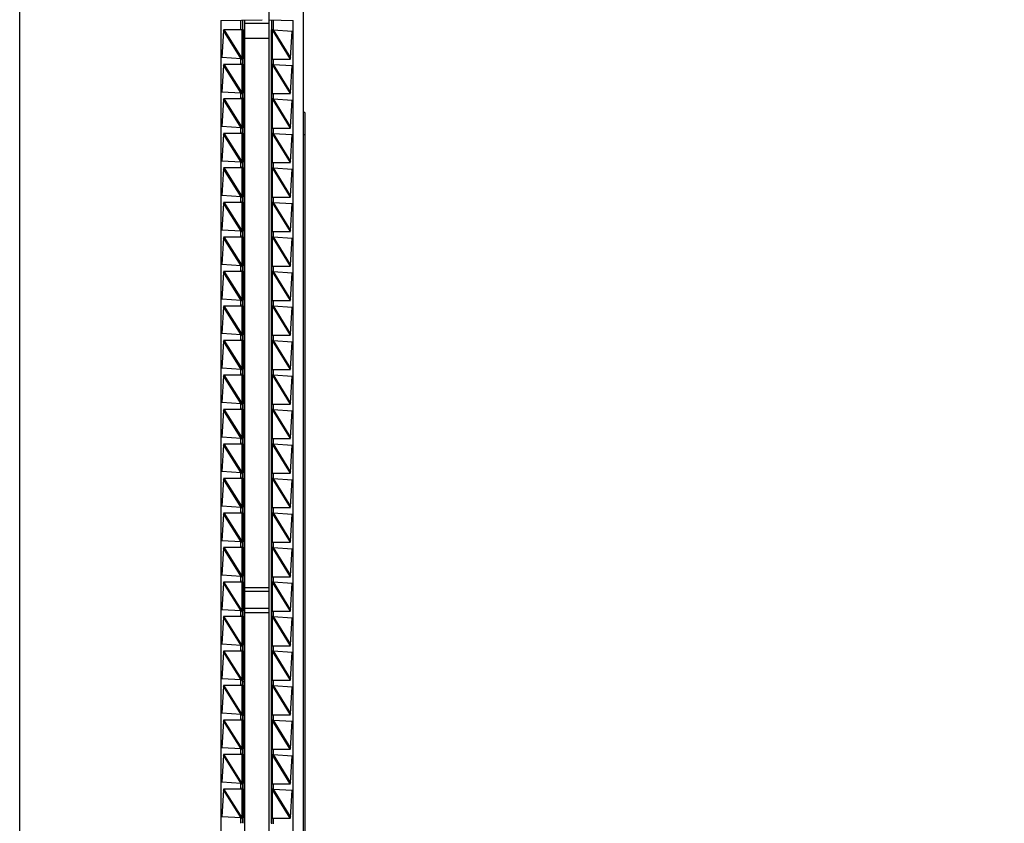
# Model space of a CAD drawing. Header units: inches. Extents: x 0 to 22, y 0 to 17.
# Tile 32 of 35: x 17.3 to 20, y 8 to 10.3. Entities that reach past the tile are written whole.
import ezdxf

# ---------------------------------------------------------------- set-up
doc = ezdxf.new("R2010")
doc.units = ezdxf.units.IN
doc.header["$LTSCALE"] = 1.21
doc.header["$MEASUREMENT"] = 0
doc.layers.get('0').update_dxf_attribs({"linetype": 'CONTINUOUS'})
doc.layers.add('DIMENSIONS', color=7, linetype='CONTINUOUS')
doc.styles.get("Standard").update_dxf_attribs({"font": 'txt', "width": 0.8})
doc.dimstyles.new('DIMSTYLE_2', dxfattribs={"dimtxt": 0.125, "dimasz": 0.18, "dimexe": 0.18, "dimexo": 0.0625, "dimgap": 0.09, "dimtad": 0, "dimtih": 1, "dimtoh": 1, "dimdec": 3, "dimzin": 4, "dimdsep": 46, "dimtxsty": 'STANDARD', "dimblk": '_FILLED', "dimblk1": '_FILLED', "dimblk2": '_FILLED', "dimcen": 0.09, "dimadec": 0, "dimazin": 0, "dimtp": 0.01, "dimtm": 0.01, "dimtfac": 1, "dimtdec": 3, "dimtofl": 0, "dimtmove": 0, "dimatfit": 3, "dimldrblk": '_FILLED', "dimfxl": 1, "dimtolj": 1, "dimtzin": 4, "dimarcsym": 0})

# ---------------------------------------------------------------- blocks, each defined once
blk = doc.blocks.new('*D20')
at = {"layer": 'DIMENSIONS', "color": 2, "linetype": 'CONTINUOUS'}
blk.add_line((17.623, 10.9335), (18.5229, 10.9335), dxfattribs=at)
at = {"layer": 'DIMENSIONS', "color": 2, "linetype": 'CONTINUOUS', "insert": (18.5854, 10.996), "char_height": 0.125, "width": 1.425, "attachment_point": 1, "line_spacing_factor": 0.9}
blk.add_mtext('4.822{\\Ftxt.shx;\\W1.000000;\\H0.125000; }[122.48]', dxfattribs=at)
blk = doc.blocks.new('_FILLED')
at = {"color": 0, "linetype": 'BYBLOCK'}
blk.add_solid([(0, 0), (-1, 0.174), (-1, -0.174)], dxfattribs=at)
blk = doc.blocks.new('*D22')
at = {"layer": 'DIMENSIONS', "color": 2, "linetype": 'CONTINUOUS'}
blk.add_line((17.4354, 11.1211), (17.4354, 11.493), dxfattribs=at)
at = {"layer": 'DIMENSIONS', "color": 2, "linetype": 'CONTINUOUS', "insert": (17.3729, 11.5555), "char_height": 0.125, "width": 1.225, "attachment_point": 1, "rotation": 90, "line_spacing_factor": 0.9}
blk.add_mtext('.502{\\Ftxt.shx;\\W1.000000;\\H0.125000; }[12.75]', dxfattribs=at)

msp = doc.modelspace()

# ---------------------------------------------------------------- linework, layer by layer
at = {"color": 7, "linetype": 'CONTINUOUS'}
for p, q in [((17.3004, 6.1168), (17.3004, 10.9283)), ((18.0804, 10.9283), (18.0804, 6.1168)), ((17.9874, 6.743), (17.9874, 10.302)), ((17.8544, 10.2509), (17.9674, 10.2528)), ((17.8544, 10.2509), (17.8544, 6.7942)), ((17.9134, 10.2519), (17.9134, 10.2255)), ((17.9204, 6.793), (17.9204, 10.252)), ((17.9874, 10.252), (18.0534, 10.2509)), ((17.9944, 10.2255), (17.9944, 10.2519)), ((18.0534, 6.7942), (18.0534, 10.2509)), ((17.8616, 10.2227), (17.8571, 10.1486)), ((17.8614, 10.2255), (17.9153, 10.2255)), ((17.8618, 10.2236), (17.8616, 10.2227)), ((17.8616, 10.2232), (17.8616, 10.2227)), ((17.8623, 10.2255), (17.8618, 10.2236)), ((17.916, 10.2255), (17.916, 10.1455)), ((17.9874, 10.242), (17.9204, 10.242)), ((17.9924, 10.2255), (17.9944, 10.2255)), ((17.9924, 10.2246), (17.9924, 10.1305)), ((17.9959, 10.2245), (17.9924, 10.2245)), ((17.9954, 10.2245), (17.9968, 10.2248)), ((17.9976, 10.2249), (18.0505, 10.2214)), ((18.0456, 10.1468), (18.0505, 10.2214)), ((17.916, 10.2165), (17.9204, 10.2165)), ((17.916, 10.1665), (17.9204, 10.1665)), ((17.91, 10.1452), (17.8571, 10.1486)), ((17.9122, 10.1455), (17.9107, 10.1453)), ((17.9117, 10.1455), (17.9153, 10.1455)), ((17.9134, 10.1446), (17.9134, 10.1315)), ((17.9134, 10.1418), (17.9134, 10.1446)), ((17.9154, 10.1418), (17.9153, 10.1455)), ((17.9924, 10.1445), (18.0458, 10.1445)), ((17.9944, 10.1295), (17.9944, 10.1445)), ((18.0449, 10.1445), (18.0454, 10.1465)), ((18.0454, 10.1465), (18.0456, 10.1474)), ((17.8616, 10.1277), (17.8571, 10.0536)), ((17.8614, 10.1305), (17.9153, 10.1305)), ((17.8618, 10.1286), (17.8616, 10.1277)), ((17.8616, 10.1282), (17.8616, 10.1277)), ((17.8623, 10.1305), (17.8618, 10.1286)), ((17.9134, 10.1315), (17.9134, 10.1343)), ((17.9153, 10.1305), (17.9154, 10.1343)), ((17.916, 10.1305), (17.916, 10.0505)), ((17.9204, 10.129), (17.916, 10.129)), ((17.9924, 10.1299), (17.9924, 10.0355)), ((17.9959, 10.1295), (17.9924, 10.1295)), ((17.9954, 10.1295), (17.9968, 10.1298)), ((17.9976, 10.1299), (18.0505, 10.1264)), ((18.0456, 10.0518), (18.0505, 10.1264)), ((17.91, 10.0502), (17.8571, 10.0536)), ((17.8616, 10.0327), (17.8571, 9.9586)), ((17.8614, 10.0355), (17.9153, 10.0355)), ((17.8618, 10.0336), (17.8616, 10.0327)), ((17.8616, 10.0332), (17.8616, 10.0327)), ((17.8623, 10.0355), (17.8618, 10.0336)), ((17.9122, 10.0505), (17.9107, 10.0503)), ((17.9117, 10.0505), (17.9153, 10.0505)), ((17.9134, 10.0496), (17.9134, 10.0365)), ((17.9134, 10.0468), (17.9134, 10.0496)), ((17.9134, 10.0365), (17.9134, 10.0393)), ((17.9154, 10.0468), (17.9153, 10.0505)), ((17.9153, 10.0355), (17.9154, 10.0393)), ((17.916, 10.0355), (17.916, 9.9555)), ((17.9204, 10.0355), (17.916, 10.0355)), ((17.9924, 10.0495), (18.0458, 10.0495)), ((17.9924, 10.0349), (17.9924, 9.9405)), ((17.9959, 10.0345), (17.9924, 10.0345)), ((17.9944, 10.0345), (17.9944, 10.0495)), ((17.9954, 10.0345), (17.9968, 10.0348)), ((17.9976, 10.0349), (18.0505, 10.0314)), ((18.0449, 10.0495), (18.0454, 10.0515)), ((18.0454, 10.0515), (18.0456, 10.0524)), ((18.0456, 9.9568), (18.0505, 10.0314)), ((18.0854, 9.9975), (18.0804, 9.9975)), ((18.0854, 9.9975), (18.0854, 7.0475)), ((17.91, 9.9552), (17.8571, 9.9586)), ((17.9122, 9.9555), (17.9107, 9.9553)), ((17.9117, 9.9555), (17.9153, 9.9555)), ((17.9134, 9.9546), (17.9134, 9.9415)), ((17.9134, 9.9518), (17.9134, 9.9546)), ((17.9154, 9.9518), (17.9153, 9.9555)), ((17.9924, 9.9545), (18.0458, 9.9545)), ((17.9944, 9.9395), (17.9944, 9.9545)), ((18.0449, 9.9545), (18.0454, 9.9565)), ((18.0454, 9.9565), (18.0456, 9.9574)), ((17.8616, 9.9377), (17.8571, 9.8636)), ((17.8614, 9.9405), (17.9153, 9.9405)), ((17.8618, 9.9386), (17.8616, 9.9377)), ((17.8616, 9.9382), (17.8616, 9.9377)), ((17.8623, 9.9405), (17.8618, 9.9386)), ((17.9134, 9.9415), (17.9134, 9.9443)), ((17.9153, 9.9405), (17.9154, 9.9443)), ((17.916, 9.9405), (17.916, 9.8605)), ((17.9924, 9.9399), (17.9924, 9.8455)), ((17.9959, 9.9395), (17.9924, 9.9395)), ((17.9954, 9.9395), (17.9968, 9.9398)), ((17.9976, 9.9399), (18.0505, 9.9364)), ((18.0456, 9.8618), (18.0505, 9.9364)), ((17.91, 9.8602), (17.8571, 9.8636)), ((17.8616, 9.8427), (17.8571, 9.7686)), ((17.8614, 9.8455), (17.9153, 9.8455)), ((17.8618, 9.8436), (17.8616, 9.8427)), ((17.8616, 9.8432), (17.8616, 9.8427)), ((17.8623, 9.8455), (17.8618, 9.8436)), ((17.9122, 9.8605), (17.9107, 9.8603)), ((17.9117, 9.8605), (17.9153, 9.8605)), ((17.9134, 9.8596), (17.9134, 9.8465)), ((17.9134, 9.8568), (17.9134, 9.8596)), ((17.9134, 9.8465), (17.9134, 9.8493)), ((17.9154, 9.8568), (17.9153, 9.8605)), ((17.9153, 9.8455), (17.9154, 9.8493)), ((17.916, 9.8455), (17.916, 9.7655)), ((17.9924, 9.8595), (18.0458, 9.8595)), ((17.9924, 9.8449), (17.9924, 9.7505)), ((17.9959, 9.8445), (17.9924, 9.8445)), ((17.9944, 9.8445), (17.9944, 9.8595)), ((17.9954, 9.8445), (17.9968, 9.8448)), ((17.9976, 9.8449), (18.0505, 9.8414)), ((18.0449, 9.8595), (18.0454, 9.8615)), ((18.0454, 9.8615), (18.0456, 9.8624)), ((18.0456, 9.7668), (18.0505, 9.8414)), ((17.91, 9.7652), (17.8571, 9.7686)), ((17.9122, 9.7655), (17.9107, 9.7653)), ((17.9117, 9.7655), (17.9153, 9.7655)), ((17.9134, 9.7646), (17.9134, 9.7515)), ((17.9134, 9.7618), (17.9134, 9.7646)), ((17.9154, 9.7618), (17.9153, 9.7655)), ((17.9924, 9.7645), (18.0458, 9.7645)), ((17.9944, 9.7495), (17.9944, 9.7645)), ((18.0449, 9.7645), (18.0454, 9.7665)), ((18.0454, 9.7665), (18.0456, 9.7674)), ((17.8616, 9.7477), (17.8571, 9.6736)), ((17.8614, 9.7505), (17.9153, 9.7505)), ((17.8618, 9.7486), (17.8616, 9.7477)), ((17.8616, 9.7482), (17.8616, 9.7477)), ((17.8623, 9.7505), (17.8618, 9.7486)), ((17.9134, 9.7515), (17.9134, 9.7543)), ((17.9153, 9.7505), (17.9154, 9.7543)), ((17.916, 9.7505), (17.916, 9.6705)), ((17.9924, 9.7499), (17.9924, 9.6555)), ((17.9959, 9.7495), (17.9924, 9.7495)), ((17.9954, 9.7495), (17.9968, 9.7498)), ((17.9976, 9.7499), (18.0505, 9.7464)), ((18.0456, 9.6718), (18.0505, 9.7464)), ((17.916, 9.7085), (17.9204, 9.7085)), ((17.91, 9.6702), (17.8571, 9.6736)), ((17.8616, 9.6527), (17.8571, 9.5786)), ((17.8614, 9.6555), (17.9153, 9.6555)), ((17.8618, 9.6536), (17.8616, 9.6527)), ((17.8616, 9.6532), (17.8616, 9.6527)), ((17.8623, 9.6555), (17.8618, 9.6536)), ((17.9122, 9.6705), (17.9107, 9.6703)), ((17.9117, 9.6705), (17.9153, 9.6705)), ((17.9134, 9.6696), (17.9134, 9.6565)), ((17.9134, 9.6668), (17.9134, 9.6696)), ((17.9134, 9.6565), (17.9134, 9.6593)), ((17.9154, 9.6668), (17.9153, 9.6705)), ((17.9153, 9.6555), (17.9154, 9.6593)), ((17.916, 9.6555), (17.916, 9.5755)), ((17.9924, 9.6695), (18.0458, 9.6695)), ((17.9924, 9.6549), (17.9924, 9.5605)), ((17.9959, 9.6545), (17.9924, 9.6545)), ((17.9944, 9.6545), (17.9944, 9.6695)), ((17.9954, 9.6545), (17.9968, 9.6548)), ((17.9976, 9.6549), (18.0505, 9.6514)), ((18.0449, 9.6695), (18.0454, 9.6715)), ((18.0454, 9.6715), (18.0456, 9.6724)), ((18.0456, 9.5768), (18.0505, 9.6514)), ((17.9204, 9.615), (17.916, 9.615)), ((17.91, 9.5752), (17.8571, 9.5786)), ((17.9122, 9.5755), (17.9107, 9.5753)), ((17.9117, 9.5755), (17.9153, 9.5755)), ((17.9134, 9.5746), (17.9134, 9.5615)), ((17.9134, 9.5718), (17.9134, 9.5746)), ((17.9154, 9.5718), (17.9153, 9.5755)), ((17.916, 9.5775), (17.9204, 9.5775)), ((17.9924, 9.5745), (18.0458, 9.5745)), ((17.9944, 9.5595), (17.9944, 9.5745)), ((18.0449, 9.5745), (18.0454, 9.5765)), ((18.0454, 9.5765), (18.0456, 9.5774)), ((17.8616, 9.5577), (17.8571, 9.4836)), ((17.8614, 9.5605), (17.9153, 9.5605)), ((17.8618, 9.5586), (17.8616, 9.5577)), ((17.8616, 9.5582), (17.8616, 9.5577)), ((17.8623, 9.5605), (17.8618, 9.5586)), ((17.9134, 9.5615), (17.9134, 9.5643)), ((17.9153, 9.5605), (17.9154, 9.5643)), ((17.916, 9.5605), (17.916, 9.4805)), ((17.9924, 9.5599), (17.9924, 9.4655)), ((17.9959, 9.5595), (17.9924, 9.5595)), ((17.9954, 9.5595), (17.9968, 9.5598)), ((17.9976, 9.5599), (18.0505, 9.5564)), ((18.0456, 9.4818), (18.0505, 9.5564)), ((17.916, 9.5275), (17.9204, 9.5275)), ((17.9204, 9.49), (17.916, 9.49)), ((17.91, 9.4802), (17.8571, 9.4836)), ((17.8616, 9.4627), (17.8571, 9.3886)), ((17.8614, 9.4655), (17.9153, 9.4655)), ((17.8618, 9.4636), (17.8616, 9.4627)), ((17.8616, 9.4632), (17.8616, 9.4627)), ((17.8623, 9.4655), (17.8618, 9.4636)), ((17.9122, 9.4805), (17.9107, 9.4803)), ((17.9117, 9.4805), (17.9153, 9.4805)), ((17.9134, 9.4796), (17.9134, 9.4665)), ((17.9134, 9.4768), (17.9134, 9.4796)), ((17.9134, 9.4665), (17.9134, 9.4693)), ((17.9154, 9.4768), (17.9153, 9.4805)), ((17.9153, 9.4655), (17.9154, 9.4693)), ((17.916, 9.4655), (17.916, 9.3855)), ((17.9924, 9.4795), (18.0458, 9.4795)), ((17.9924, 9.4649), (17.9924, 9.3705)), ((17.9959, 9.4645), (17.9924, 9.4645)), ((17.9944, 9.4645), (17.9944, 9.4795)), ((17.9954, 9.4645), (17.9968, 9.4648)), ((17.9976, 9.4649), (18.0505, 9.4614)), ((18.0449, 9.4795), (18.0454, 9.4815)), ((18.0454, 9.4815), (18.0456, 9.4824)), ((18.0456, 9.3868), (18.0505, 9.4614)), ((17.91, 9.3852), (17.8571, 9.3886)), ((17.9122, 9.3855), (17.9107, 9.3853)), ((17.9117, 9.3855), (17.9153, 9.3855)), ((17.9134, 9.3846), (17.9134, 9.3715)), ((17.9134, 9.3818), (17.9134, 9.3846)), ((17.9154, 9.3818), (17.9153, 9.3855)), ((17.9204, 9.3965), (17.916, 9.3965)), ((17.9924, 9.3845), (18.0458, 9.3845)), ((17.9944, 9.3695), (17.9944, 9.3845)), ((18.0449, 9.3845), (18.0454, 9.3865)), ((18.0454, 9.3865), (18.0456, 9.3874)), ((17.8616, 9.3677), (17.8571, 9.2936)), ((17.8614, 9.3705), (17.9153, 9.3705)), ((17.8618, 9.3686), (17.8616, 9.3677)), ((17.8616, 9.3682), (17.8616, 9.3677)), ((17.8623, 9.3705), (17.8618, 9.3686)), ((17.9134, 9.3715), (17.9134, 9.3743)), ((17.9153, 9.3705), (17.9154, 9.3743)), ((17.916, 9.3705), (17.916, 9.2905)), ((17.9924, 9.3699), (17.9924, 9.2755)), ((17.9959, 9.3695), (17.9924, 9.3695)), ((17.9954, 9.3695), (17.9968, 9.3698)), ((17.9976, 9.3699), (18.0505, 9.3664)), ((18.0456, 9.2918), (18.0505, 9.3664)), ((17.91, 9.2902), (17.8571, 9.2936)), ((17.8616, 9.2727), (17.8571, 9.1986)), ((17.8614, 9.2755), (17.9153, 9.2755)), ((17.8618, 9.2736), (17.8616, 9.2727)), ((17.8616, 9.2732), (17.8616, 9.2727)), ((17.8623, 9.2755), (17.8618, 9.2736)), ((17.9122, 9.2905), (17.9107, 9.2903)), ((17.9117, 9.2905), (17.9153, 9.2905)), ((17.9134, 9.2896), (17.9134, 9.2765)), ((17.9134, 9.2868), (17.9134, 9.2896)), ((17.9134, 9.2765), (17.9134, 9.2793)), ((17.9154, 9.2868), (17.9153, 9.2905)), ((17.9153, 9.2755), (17.9154, 9.2793)), ((17.916, 9.2755), (17.916, 9.1955)), ((17.9924, 9.2895), (18.0458, 9.2895)), ((17.9924, 9.2749), (17.9924, 9.1805)), ((17.9959, 9.2745), (17.9924, 9.2745)), ((17.9944, 9.2745), (17.9944, 9.2895)), ((17.9954, 9.2745), (17.9968, 9.2748)), ((17.9976, 9.2749), (18.0505, 9.2714)), ((18.0449, 9.2895), (18.0454, 9.2915)), ((18.0454, 9.2915), (18.0456, 9.2924)), ((18.0456, 9.1968), (18.0505, 9.2714)), ((17.91, 9.1952), (17.8571, 9.1986)), ((17.9122, 9.1955), (17.9107, 9.1953)), ((17.9117, 9.1955), (17.9153, 9.1955)), ((17.9134, 9.1946), (17.9134, 9.1815)), ((17.9134, 9.1918), (17.9134, 9.1946)), ((17.9154, 9.1918), (17.9153, 9.1955)), ((17.9924, 9.1945), (18.0458, 9.1945)), ((17.9944, 9.1795), (17.9944, 9.1945)), ((18.0449, 9.1945), (18.0454, 9.1965)), ((18.0454, 9.1965), (18.0456, 9.1974)), ((17.8616, 9.1777), (17.8571, 9.1036)), ((17.8614, 9.1805), (17.9153, 9.1805)), ((17.8618, 9.1786), (17.8616, 9.1777)), ((17.8616, 9.1782), (17.8616, 9.1777)), ((17.8623, 9.1805), (17.8618, 9.1786)), ((17.9134, 9.1815), (17.9134, 9.1843)), ((17.9153, 9.1805), (17.9154, 9.1843)), ((17.916, 9.1805), (17.916, 9.1005)), ((17.9924, 9.1799), (17.9924, 9.0855)), ((17.9959, 9.1795), (17.9924, 9.1795)), ((17.9954, 9.1795), (17.9968, 9.1798)), ((17.9976, 9.1799), (18.0505, 9.1764)), ((18.0456, 9.1018), (18.0505, 9.1764)), ((17.91, 9.1002), (17.8571, 9.1036)), ((17.8616, 9.0827), (17.8571, 9.0086)), ((17.8614, 9.0855), (17.9153, 9.0855)), ((17.8618, 9.0836), (17.8616, 9.0827)), ((17.8616, 9.0832), (17.8616, 9.0827)), ((17.8623, 9.0855), (17.8618, 9.0836)), ((17.9122, 9.1005), (17.9107, 9.1003)), ((17.9117, 9.1005), (17.9153, 9.1005)), ((17.9134, 9.0996), (17.9134, 9.0865)), ((17.9134, 9.0968), (17.9134, 9.0996)), ((17.9134, 9.0865), (17.9134, 9.0893)), ((17.9154, 9.0968), (17.9153, 9.1005)), ((17.9153, 9.0855), (17.9154, 9.0893)), ((17.916, 9.0855), (17.916, 9.0055)), ((17.9924, 9.0995), (18.0458, 9.0995)), ((17.9924, 9.0849), (17.9924, 8.9905)), ((17.9959, 9.0845), (17.9924, 9.0845)), ((17.9944, 9.0845), (17.9944, 9.0995)), ((17.9954, 9.0845), (17.9968, 9.0848)), ((17.9976, 9.0849), (18.0505, 9.0814)), ((18.0449, 9.0995), (18.0454, 9.1015)), ((18.0454, 9.1015), (18.0456, 9.1024)), ((18.0456, 9.0068), (18.0505, 9.0814)), ((17.916, 9.0695), (17.9204, 9.0695)), ((17.91, 9.0052), (17.8571, 9.0086)), ((17.9122, 9.0055), (17.9107, 9.0053)), ((17.9117, 9.0055), (17.9153, 9.0055)), ((17.9134, 9.0046), (17.9134, 8.9915)), ((17.9134, 9.0018), (17.9134, 9.0046)), ((17.9154, 9.0018), (17.9153, 9.0055)), ((17.9924, 9.0045), (18.0458, 9.0045)), ((17.9944, 8.9895), (17.9944, 9.0045)), ((18.0449, 9.0045), (18.0454, 9.0065)), ((18.0454, 9.0065), (18.0456, 9.0074)), ((17.8616, 8.9877), (17.8571, 8.9136)), ((17.8614, 8.9905), (17.9153, 8.9905)), ((17.8618, 8.9886), (17.8616, 8.9877)), ((17.8616, 8.9882), (17.8616, 8.9877)), ((17.8623, 8.9905), (17.8618, 8.9886)), ((17.9134, 8.9915), (17.9134, 8.9943)), ((17.9153, 8.9905), (17.9154, 8.9943)), ((17.916, 8.9905), (17.916, 8.9105)), ((17.9204, 8.976), (17.916, 8.976)), ((17.9924, 8.9899), (17.9924, 8.8955)), ((17.9959, 8.9895), (17.9924, 8.9895)), ((17.9954, 8.9895), (17.9968, 8.9898)), ((17.9976, 8.9899), (18.0505, 8.9864)), ((18.0456, 8.9118), (18.0505, 8.9864)), ((17.916, 8.9385), (17.9204, 8.9385)), ((17.91, 8.9102), (17.8571, 8.9136)), ((17.8616, 8.8927), (17.8571, 8.8186)), ((17.8614, 8.8955), (17.9153, 8.8955)), ((17.8618, 8.8936), (17.8616, 8.8927)), ((17.8616, 8.8932), (17.8616, 8.8927)), ((17.8623, 8.8955), (17.8618, 8.8936)), ((17.9122, 8.9105), (17.9107, 8.9103)), ((17.9117, 8.9105), (17.9153, 8.9105)), ((17.9134, 8.9096), (17.9134, 8.8965)), ((17.9134, 8.9068), (17.9134, 8.9096)), ((17.9134, 8.8965), (17.9134, 8.8993)), ((17.9154, 8.9068), (17.9153, 8.9105)), ((17.9153, 8.8955), (17.9154, 8.8993)), ((17.916, 8.8955), (17.916, 8.8155)), ((17.9924, 8.9095), (18.0458, 8.9095)), ((17.9924, 8.8949), (17.9924, 8.8005)), ((17.9959, 8.8945), (17.9924, 8.8945)), ((17.9944, 8.8945), (17.9944, 8.9095)), ((17.9954, 8.8945), (17.9968, 8.8948)), ((17.9976, 8.8949), (18.0505, 8.8914)), ((18.0449, 8.9095), (18.0454, 8.9115)), ((18.0454, 8.9115), (18.0456, 8.9124)), ((18.0456, 8.8168), (18.0505, 8.8914)), ((17.916, 8.8885), (17.9204, 8.8885)), ((17.9204, 8.851), (17.916, 8.851)), ((17.91, 8.8152), (17.8571, 8.8186)), ((17.9122, 8.8155), (17.9107, 8.8153)), ((17.9117, 8.8155), (17.9153, 8.8155)), ((17.9134, 8.8146), (17.9134, 8.8015)), ((17.9134, 8.8118), (17.9134, 8.8146)), ((17.9154, 8.8118), (17.9153, 8.8155)), ((17.9924, 8.8145), (18.0458, 8.8145)), ((17.9944, 8.7995), (17.9944, 8.8145)), ((18.0449, 8.8145), (18.0454, 8.8165)), ((18.0454, 8.8165), (18.0456, 8.8174)), ((17.8616, 8.7977), (17.8571, 8.7236)), ((17.8614, 8.8005), (17.9153, 8.8005)), ((17.8618, 8.7986), (17.8616, 8.7977)), ((17.8616, 8.7982), (17.8616, 8.7977)), ((17.8623, 8.8005), (17.8618, 8.7986)), ((17.9134, 8.8015), (17.9134, 8.8043)), ((17.9153, 8.8005), (17.9154, 8.8043)), ((17.916, 8.8005), (17.916, 8.7205)), ((17.9924, 8.7999), (17.9924, 8.7055)), ((17.9959, 8.7995), (17.9924, 8.7995)), ((17.9954, 8.7995), (17.9968, 8.7998)), ((17.9976, 8.7999), (18.0505, 8.7964)), ((18.0456, 8.7218), (18.0505, 8.7964)), ((17.9204, 8.7575), (17.916, 8.7575)), ((17.91, 8.7202), (17.8571, 8.7236)), ((17.8616, 8.7027), (17.8571, 8.6286)), ((17.8614, 8.7055), (17.9153, 8.7055)), ((17.8618, 8.7036), (17.8616, 8.7027)), ((17.8616, 8.7032), (17.8616, 8.7027)), ((17.8623, 8.7055), (17.8618, 8.7036)), ((17.9122, 8.7205), (17.9107, 8.7203)), ((17.9117, 8.7205), (17.9153, 8.7205)), ((17.9134, 8.7196), (17.9134, 8.7065)), ((17.9134, 8.7168), (17.9134, 8.7196)), ((17.9134, 8.7065), (17.9134, 8.7093)), ((17.9154, 8.7168), (17.9153, 8.7205)), ((17.9153, 8.7055), (17.9154, 8.7093)), ((17.916, 8.7055), (17.916, 8.6255)), ((17.9924, 8.7195), (18.0458, 8.7195)), ((17.9924, 8.7049), (17.9924, 8.6105)), ((17.9959, 8.7045), (17.9924, 8.7045)), ((17.9944, 8.7045), (17.9944, 8.7195)), ((17.9954, 8.7045), (17.9968, 8.7048)), ((17.9976, 8.7049), (18.0505, 8.7014)), ((18.0449, 8.7195), (18.0454, 8.7215)), ((18.0454, 8.7215), (18.0456, 8.7224)), ((18.0456, 8.6268), (18.0505, 8.7014)), ((17.9204, 8.6898), (17.9874, 8.6898)), ((17.9874, 8.6786), (17.9204, 8.6786)), ((17.91, 8.6252), (17.8571, 8.6286)), ((17.9122, 8.6255), (17.9107, 8.6253)), ((17.9117, 8.6255), (17.9153, 8.6255)), ((17.9134, 8.6246), (17.9134, 8.6115)), ((17.9134, 8.6218), (17.9134, 8.6246)), ((17.9154, 8.6245), (17.9153, 8.6255)), ((17.9154, 8.6218), (17.9154, 8.6245)), ((17.9874, 8.6322), (17.9204, 8.6322)), ((17.9204, 8.621), (17.9874, 8.621)), ((17.9924, 8.6245), (18.0458, 8.6245)), ((17.9944, 8.6095), (17.9944, 8.6245)), ((18.0449, 8.6245), (18.0454, 8.6265)), ((18.0454, 8.6265), (18.0456, 8.6274)), ((17.8616, 8.6077), (17.8571, 8.5336)), ((17.8614, 8.6105), (17.9153, 8.6105)), ((17.8618, 8.6086), (17.8616, 8.6077)), ((17.8616, 8.6082), (17.8616, 8.6077)), ((17.8623, 8.6105), (17.8618, 8.6086)), ((17.9134, 8.6115), (17.9134, 8.6143)), ((17.9153, 8.6105), (17.9154, 8.6143)), ((17.916, 8.6105), (17.916, 8.5305)), ((17.9924, 8.6099), (17.9924, 8.5155)), ((17.9959, 8.6095), (17.9924, 8.6095)), ((17.9954, 8.6095), (17.9968, 8.6098)), ((17.9976, 8.6099), (18.0505, 8.6064)), ((18.0456, 8.5318), (18.0505, 8.6064)), ((17.91, 8.5302), (17.8571, 8.5336)), ((17.8616, 8.5127), (17.8571, 8.4386)), ((17.8614, 8.5155), (17.9153, 8.5155)), ((17.8618, 8.5136), (17.8616, 8.5127)), ((17.8616, 8.5132), (17.8616, 8.5127)), ((17.8623, 8.5155), (17.8618, 8.5136)), ((17.9122, 8.5305), (17.9107, 8.5303)), ((17.9117, 8.5305), (17.9153, 8.5305)), ((17.9134, 8.5296), (17.9134, 8.5165)), ((17.9134, 8.5268), (17.9134, 8.5296)), ((17.9134, 8.5165), (17.9134, 8.5193)), ((17.9154, 8.5268), (17.9153, 8.5305)), ((17.9153, 8.5155), (17.9154, 8.5193)), ((17.916, 8.5155), (17.916, 8.4355)), ((17.9924, 8.5295), (18.0458, 8.5295)), ((17.9924, 8.5149), (17.9924, 8.4205)), ((17.9959, 8.5145), (17.9924, 8.5145)), ((17.9944, 8.5145), (17.9944, 8.5295)), ((17.9954, 8.5145), (17.9968, 8.5148)), ((17.9976, 8.5149), (18.0505, 8.5114)), ((18.0449, 8.5295), (18.0454, 8.5315)), ((18.0454, 8.5315), (18.0456, 8.5324)), ((18.0456, 8.4368), (18.0505, 8.5114)), ((17.91, 8.4352), (17.8571, 8.4386)), ((17.9122, 8.4355), (17.9107, 8.4353)), ((17.9117, 8.4355), (17.9153, 8.4355)), ((17.9134, 8.4346), (17.9134, 8.4215)), ((17.9134, 8.4318), (17.9134, 8.4346)), ((17.9154, 8.4318), (17.9153, 8.4355)), ((17.916, 8.4305), (17.9204, 8.4305)), ((17.9924, 8.4345), (18.0458, 8.4345)), ((17.9944, 8.4195), (17.9944, 8.4345)), ((18.0449, 8.4345), (18.0454, 8.4365)), ((18.0454, 8.4365), (18.0456, 8.4374)), ((17.8616, 8.4177), (17.8571, 8.3436)), ((17.8614, 8.4205), (17.9153, 8.4205)), ((17.8618, 8.4186), (17.8616, 8.4177)), ((17.8616, 8.4182), (17.8616, 8.4177)), ((17.8623, 8.4205), (17.8618, 8.4186)), ((17.9134, 8.4215), (17.9134, 8.4243)), ((17.9153, 8.4205), (17.9154, 8.4243)), ((17.916, 8.4205), (17.916, 8.3405)), ((17.9924, 8.4199), (17.9924, 8.3255)), ((17.9959, 8.4195), (17.9924, 8.4195)), ((17.9954, 8.4195), (17.9968, 8.4198)), ((17.9976, 8.4199), (18.0505, 8.4164)), ((18.0456, 8.3418), (18.0505, 8.4164)), ((17.91, 8.3402), (17.8571, 8.3436)), ((17.8616, 8.3227), (17.8571, 8.2486)), ((17.8614, 8.3255), (17.9153, 8.3255)), ((17.8618, 8.3236), (17.8616, 8.3227)), ((17.8616, 8.3232), (17.8616, 8.3227)), ((17.8623, 8.3255), (17.8618, 8.3236)), ((17.9122, 8.3405), (17.9107, 8.3403)), ((17.9117, 8.3405), (17.9153, 8.3405)), ((17.9134, 8.3396), (17.9134, 8.3265)), ((17.9134, 8.3368), (17.9134, 8.3396)), ((17.9134, 8.3265), (17.9134, 8.3293)), ((17.9154, 8.3368), (17.9153, 8.3405)), ((17.9153, 8.3255), (17.9154, 8.3293)), ((17.9204, 8.337), (17.916, 8.337)), ((17.916, 8.3255), (17.916, 8.2455)), ((17.9924, 8.3395), (18.0458, 8.3395)), ((17.9924, 8.3249), (17.9924, 8.2305)), ((17.9959, 8.3245), (17.9924, 8.3245)), ((17.9944, 8.3245), (17.9944, 8.3395)), ((17.9954, 8.3245), (17.9968, 8.3248)), ((17.9976, 8.3249), (18.0505, 8.3214)), ((18.0449, 8.3395), (18.0454, 8.3415)), ((18.0454, 8.3415), (18.0456, 8.3424)), ((18.0456, 8.2468), (18.0505, 8.3214)), ((17.916, 8.2995), (17.9204, 8.2995)), ((17.91, 8.2452), (17.8571, 8.2486)), ((17.9122, 8.2455), (17.9107, 8.2453)), ((17.9117, 8.2455), (17.9153, 8.2455)), ((17.9134, 8.2446), (17.9134, 8.2315)), ((17.9134, 8.2418), (17.9134, 8.2446)), ((17.9154, 8.2418), (17.9153, 8.2455)), ((17.916, 8.2495), (17.9204, 8.2495)), ((17.9924, 8.2445), (18.0458, 8.2445)), ((17.9944, 8.2295), (17.9944, 8.2445)), ((18.0449, 8.2445), (18.0454, 8.2465)), ((18.0454, 8.2465), (18.0456, 8.2474)), ((17.8616, 8.2277), (17.8571, 8.1536)), ((17.8614, 8.2305), (17.9153, 8.2305)), ((17.8618, 8.2286), (17.8616, 8.2277)), ((17.8616, 8.2282), (17.8616, 8.2277)), ((17.8623, 8.2305), (17.8618, 8.2286)), ((17.9134, 8.2315), (17.9134, 8.2343)), ((17.9153, 8.2305), (17.9154, 8.2343)), ((17.916, 8.2305), (17.916, 8.1505)), ((17.9204, 8.212), (17.916, 8.212)), ((17.9924, 8.2299), (17.9924, 8.1355)), ((17.9959, 8.2295), (17.9924, 8.2295)), ((17.9954, 8.2295), (17.9968, 8.2298)), ((17.9976, 8.2299), (18.0505, 8.2264)), ((18.0456, 8.1518), (18.0505, 8.2264)), ((17.91, 8.1502), (17.8571, 8.1536)), ((17.8616, 8.1327), (17.8571, 8.0586)), ((17.8614, 8.1355), (17.9153, 8.1355)), ((17.8618, 8.1336), (17.8616, 8.1327)), ((17.8616, 8.1332), (17.8616, 8.1327)), ((17.8623, 8.1355), (17.8618, 8.1336)), ((17.9122, 8.1505), (17.9107, 8.1503)), ((17.9117, 8.1505), (17.9153, 8.1505)), ((17.9134, 8.1496), (17.9134, 8.1365)), ((17.9134, 8.1468), (17.9134, 8.1496)), ((17.9134, 8.1365), (17.9134, 8.1393)), ((17.9154, 8.1468), (17.9153, 8.1505)), ((17.9153, 8.1355), (17.9154, 8.1393)), ((17.916, 8.1355), (17.916, 8.0555)), ((17.9924, 8.1495), (18.0458, 8.1495)), ((17.9924, 8.1349), (17.9924, 8.0405)), ((17.9959, 8.1345), (17.9924, 8.1345)), ((17.9944, 8.1345), (17.9944, 8.1495)), ((17.9954, 8.1345), (17.9968, 8.1348)), ((17.9976, 8.1349), (18.0505, 8.1314)), ((18.0449, 8.1495), (18.0454, 8.1515)), ((18.0454, 8.1515), (18.0456, 8.1524)), ((18.0456, 8.0568), (18.0505, 8.1314)), ((17.9204, 8.1185), (17.916, 8.1185)), ((17.91, 8.0552), (17.8571, 8.0586)), ((17.9122, 8.0555), (17.9107, 8.0553)), ((17.9117, 8.0555), (17.9153, 8.0555)), ((17.9134, 8.0546), (17.9134, 8.0415)), ((17.9134, 8.0518), (17.9134, 8.0546)), ((17.9154, 8.0518), (17.9153, 8.0555)), ((17.9924, 8.0545), (18.0458, 8.0545)), ((17.9944, 8.0395), (17.9944, 8.0545)), ((18.0449, 8.0545), (18.0454, 8.0565)), ((18.0454, 8.0565), (18.0456, 8.0574)), ((17.9134, 8.0415), (17.9134, 8.0443)), ((17.9153, 8.0405), (17.9154, 8.0443))]:
    msp.add_line(p, q, dxfattribs=at)
at = {"color": 9, "linetype": 'CONTINUOUS'}
for p, q in [((17.9084, 10.2518), (17.9084, 10.2255)), ((17.9993, 10.2255), (17.9993, 10.2518)), ((17.91, 10.1452), (17.8616, 10.2227)), ((17.8623, 10.2255), (17.9123, 10.1454)), ((17.9123, 10.1454), (17.9123, 10.2255)), ((17.9153, 10.1455), (17.9153, 10.2255)), ((17.9952, 10.2247), (17.9952, 10.1445)), ((17.9952, 10.2247), (18.0449, 10.1445)), ((17.9976, 10.2249), (18.0456, 10.1474)), ((17.9204, 10.202), (17.9874, 10.202)), ((17.9084, 10.1455), (17.9084, 10.1305)), ((17.9993, 10.1295), (17.9993, 10.1445)), ((17.91, 10.0502), (17.8616, 10.1277)), ((17.8623, 10.1305), (17.9123, 10.0504)), ((17.9123, 10.0504), (17.9123, 10.1305)), ((17.9153, 10.0505), (17.9153, 10.1305)), ((17.9952, 10.1297), (17.9952, 10.0495)), ((17.9952, 10.1297), (18.0449, 10.0495)), ((17.9976, 10.1299), (18.0456, 10.0524)), ((17.91, 9.9552), (17.8616, 10.0327)), ((17.8623, 10.0355), (17.9123, 9.9554)), ((17.9084, 10.0505), (17.9084, 10.0355)), ((17.9123, 9.9554), (17.9123, 10.0355)), ((17.9153, 9.9555), (17.9153, 10.0355)), ((17.9952, 10.0347), (17.9952, 9.9545)), ((17.9952, 10.0347), (18.0449, 9.9545)), ((17.9976, 10.0349), (18.0456, 9.9574)), ((17.9993, 10.0345), (17.9993, 10.0495)), ((17.9084, 9.9555), (17.9084, 9.9405)), ((17.9993, 9.9395), (17.9993, 9.9545)), ((17.91, 9.8602), (17.8616, 9.9377)), ((17.8623, 9.9405), (17.9123, 9.8604)), ((17.9123, 9.8604), (17.9123, 9.9405)), ((17.9153, 9.8605), (17.9153, 9.9405)), ((17.9952, 9.9397), (17.9952, 9.8595)), ((17.9952, 9.9397), (18.0449, 9.8595)), ((17.9976, 9.9399), (18.0456, 9.8624)), ((18.0854, 9.9355), (18.0804, 9.9355)), ((17.91, 9.7652), (17.8616, 9.8427)), ((17.8623, 9.8455), (17.9123, 9.7654)), ((17.9084, 9.8605), (17.9084, 9.8455)), ((17.9123, 9.7654), (17.9123, 9.8455)), ((17.9153, 9.7655), (17.9153, 9.8455)), ((17.9952, 9.8447), (17.9952, 9.7645)), ((17.9952, 9.8447), (18.0449, 9.7645)), ((17.9976, 9.8449), (18.0456, 9.7674)), ((17.9993, 9.8445), (17.9993, 9.8595)), ((17.9084, 9.7655), (17.9084, 9.7505)), ((17.9993, 9.7495), (17.9993, 9.7645)), ((17.91, 9.6702), (17.8616, 9.7477)), ((17.8623, 9.7505), (17.9123, 9.6704)), ((17.9123, 9.6704), (17.9123, 9.7505)), ((17.9153, 9.6705), (17.9153, 9.7505)), ((17.9952, 9.7497), (17.9952, 9.6695)), ((17.9952, 9.7497), (18.0449, 9.6695)), ((17.9976, 9.7499), (18.0456, 9.6724)), ((17.91, 9.5752), (17.8616, 9.6527)), ((17.8623, 9.6555), (17.9123, 9.5754)), ((17.9084, 9.6705), (17.9084, 9.6555)), ((17.9123, 9.5754), (17.9123, 9.6555)), ((17.9153, 9.5755), (17.9153, 9.6555)), ((17.9952, 9.6547), (17.9952, 9.5745)), ((17.9952, 9.6547), (18.0449, 9.5745)), ((17.9976, 9.6549), (18.0456, 9.5774)), ((17.9993, 9.6545), (17.9993, 9.6695)), ((17.9084, 9.5755), (17.9084, 9.5605)), ((17.9993, 9.5595), (17.9993, 9.5745)), ((17.91, 9.4802), (17.8616, 9.5577)), ((17.8623, 9.5605), (17.9123, 9.4804)), ((17.9123, 9.4804), (17.9123, 9.5605)), ((17.9153, 9.4805), (17.9153, 9.5605)), ((17.9952, 9.5597), (17.9952, 9.4795)), ((17.9952, 9.5597), (18.0449, 9.4795)), ((17.9976, 9.5599), (18.0456, 9.4824)), ((17.91, 9.3852), (17.8616, 9.4627)), ((17.8623, 9.4655), (17.9123, 9.3854)), ((17.9084, 9.4805), (17.9084, 9.4655)), ((17.9123, 9.3854), (17.9123, 9.4655)), ((17.9153, 9.3855), (17.9153, 9.4655)), ((17.9952, 9.4647), (17.9952, 9.3845)), ((17.9952, 9.4647), (18.0449, 9.3845)), ((17.9976, 9.4649), (18.0456, 9.3874)), ((17.9993, 9.4645), (17.9993, 9.4795)), ((17.9084, 9.3855), (17.9084, 9.3705)), ((17.9993, 9.3695), (17.9993, 9.3845)), ((17.91, 9.2902), (17.8616, 9.3677)), ((17.8623, 9.3705), (17.9123, 9.2904)), ((17.9123, 9.2904), (17.9123, 9.3705)), ((17.9153, 9.2905), (17.9153, 9.3705)), ((17.9952, 9.3697), (17.9952, 9.2895)), ((17.9952, 9.3697), (18.0449, 9.2895)), ((17.9976, 9.3699), (18.0456, 9.2924)), ((17.91, 9.1952), (17.8616, 9.2727)), ((17.8623, 9.2755), (17.9123, 9.1954)), ((17.9084, 9.2905), (17.9084, 9.2755)), ((17.9123, 9.1954), (17.9123, 9.2755)), ((17.9153, 9.1955), (17.9153, 9.2755)), ((17.9952, 9.2747), (17.9952, 9.1945)), ((17.9952, 9.2747), (18.0449, 9.1945)), ((17.9976, 9.2749), (18.0456, 9.1974)), ((17.9993, 9.2745), (17.9993, 9.2895)), ((17.9084, 9.1955), (17.9084, 9.1805)), ((17.9993, 9.1795), (17.9993, 9.1945)), ((17.91, 9.1002), (17.8616, 9.1777)), ((17.8623, 9.1805), (17.9123, 9.1004)), ((17.9123, 9.1004), (17.9123, 9.1805)), ((17.9153, 9.1005), (17.9153, 9.1805)), ((17.9952, 9.1797), (17.9952, 9.0995)), ((17.9952, 9.1797), (18.0449, 9.0995)), ((17.9976, 9.1799), (18.0456, 9.1024)), ((17.91, 9.0052), (17.8616, 9.0827)), ((17.8623, 9.0855), (17.9123, 9.0054)), ((17.9084, 9.1005), (17.9084, 9.0855)), ((17.9123, 9.0054), (17.9123, 9.0855)), ((17.9153, 9.0055), (17.9153, 9.0855)), ((17.9952, 9.0847), (17.9952, 9.0045)), ((17.9952, 9.0847), (18.0449, 9.0045)), ((17.9976, 9.0849), (18.0456, 9.0074)), ((17.9993, 9.0845), (17.9993, 9.0995)), ((17.9084, 9.0055), (17.9084, 8.9905)), ((17.9993, 8.9895), (17.9993, 9.0045)), ((17.91, 8.9102), (17.8616, 8.9877)), ((17.8623, 8.9905), (17.9123, 8.9104)), ((17.9123, 8.9104), (17.9123, 8.9905)), ((17.9153, 8.9105), (17.9153, 8.9905)), ((17.9952, 8.9897), (17.9952, 8.9095)), ((17.9952, 8.9897), (18.0449, 8.9095)), ((17.9976, 8.9899), (18.0456, 8.9124)), ((17.91, 8.8152), (17.8616, 8.8927)), ((17.8623, 8.8955), (17.9123, 8.8154)), ((17.9084, 8.9105), (17.9084, 8.8955)), ((17.9123, 8.8154), (17.9123, 8.8955)), ((17.9153, 8.8155), (17.9153, 8.8955)), ((17.9952, 8.8947), (17.9952, 8.8145)), ((17.9952, 8.8947), (18.0449, 8.8145)), ((17.9976, 8.8949), (18.0456, 8.8174)), ((17.9993, 8.8945), (17.9993, 8.9095)), ((17.9084, 8.8155), (17.9084, 8.8005)), ((17.9993, 8.7995), (17.9993, 8.8145)), ((17.91, 8.7202), (17.8616, 8.7977)), ((17.8623, 8.8005), (17.9123, 8.7204)), ((17.9123, 8.7204), (17.9123, 8.8005)), ((17.9153, 8.7205), (17.9153, 8.8005)), ((17.9952, 8.7997), (17.9952, 8.7195)), ((17.9952, 8.7997), (18.0449, 8.7195)), ((17.9976, 8.7999), (18.0456, 8.7224)), ((17.91, 8.6252), (17.8616, 8.7027)), ((17.9123, 8.6254), (17.8623, 8.7055)), ((17.9084, 8.7205), (17.9084, 8.7055)), ((17.9123, 8.6254), (17.9123, 8.7055)), ((17.9153, 8.6255), (17.9153, 8.7055)), ((17.9952, 8.7047), (17.9952, 8.6245)), ((17.9952, 8.7047), (18.0449, 8.6245)), ((17.9976, 8.7049), (18.0456, 8.6274)), ((17.9993, 8.7045), (17.9993, 8.7195)), ((17.9084, 8.6255), (17.9084, 8.6105)), ((17.9993, 8.6095), (17.9993, 8.6245)), ((17.91, 8.5302), (17.8616, 8.6077)), ((17.9123, 8.5304), (17.8623, 8.6105)), ((17.9123, 8.5304), (17.9123, 8.6105)), ((17.9153, 8.5305), (17.9153, 8.6105)), ((17.9952, 8.6097), (17.9952, 8.5295)), ((17.9952, 8.6097), (18.0449, 8.5295)), ((17.9976, 8.6099), (18.0456, 8.5324)), ((17.91, 8.4352), (17.8616, 8.5127)), ((17.9123, 8.4354), (17.8623, 8.5155)), ((17.9084, 8.5305), (17.9084, 8.5155)), ((17.9123, 8.4354), (17.9123, 8.5155)), ((17.9153, 8.4355), (17.9153, 8.5155)), ((17.9952, 8.5147), (17.9952, 8.4345)), ((17.9952, 8.5147), (18.0449, 8.4345)), ((17.9976, 8.5149), (18.0456, 8.4374)), ((17.9993, 8.5145), (17.9993, 8.5295)), ((17.9084, 8.4355), (17.9084, 8.4205)), ((17.9993, 8.4195), (17.9993, 8.4345)), ((17.91, 8.3402), (17.8616, 8.4177)), ((17.9123, 8.3404), (17.8623, 8.4205)), ((17.9123, 8.3404), (17.9123, 8.4205)), ((17.9153, 8.3405), (17.9153, 8.4205)), ((17.9952, 8.4197), (17.9952, 8.3395)), ((17.9952, 8.4197), (18.0449, 8.3395)), ((17.9976, 8.4199), (18.0456, 8.3424)), ((17.91, 8.2452), (17.8616, 8.3227)), ((17.9123, 8.2454), (17.8623, 8.3255)), ((17.9084, 8.3405), (17.9084, 8.3255)), ((17.9123, 8.2454), (17.9123, 8.3255)), ((17.9153, 8.2455), (17.9153, 8.3255)), ((18.0449, 8.2445), (17.9952, 8.3247)), ((17.9952, 8.3247), (17.9952, 8.2445)), ((17.9976, 8.3249), (18.0456, 8.2474)), ((17.9993, 8.3245), (17.9993, 8.3395)), ((17.9084, 8.2455), (17.9084, 8.2305)), ((17.9993, 8.2295), (17.9993, 8.2445)), ((17.91, 8.1502), (17.8616, 8.2277)), ((17.9123, 8.1504), (17.8623, 8.2305)), ((17.9123, 8.1504), (17.9123, 8.2305)), ((17.9153, 8.1505), (17.9153, 8.2305)), ((18.0449, 8.1495), (17.9952, 8.2297)), ((17.9952, 8.2297), (17.9952, 8.1495)), ((17.9976, 8.2299), (18.0456, 8.1524)), ((17.91, 8.0552), (17.8616, 8.1327)), ((17.9123, 8.0554), (17.8623, 8.1355)), ((17.9084, 8.1505), (17.9084, 8.1355)), ((17.9123, 8.0554), (17.9123, 8.1355)), ((17.9153, 8.0555), (17.9153, 8.1355)), ((18.0449, 8.0545), (17.9952, 8.1347)), ((17.9952, 8.1347), (17.9952, 8.0545)), ((17.9976, 8.1349), (18.0456, 8.0574)), ((17.9993, 8.1345), (17.9993, 8.1495)), ((17.9084, 8.0555), (17.9084, 8.0405)), ((17.9993, 8.0395), (17.9993, 8.0545))]:
    msp.add_line(p, q, dxfattribs=at)
at = {"color": 7, "linetype": 'CONTINUOUS'}
for centre, radius, start, end in [((17.9996, 10.2057), 0.0193, 95.9867, 98.3152), ((17.9079, 10.1645), 0.0194, 275.9944, 278.3026), ((17.5208, 10.138), 0.3947, 359.4553, 0.5447), ((17.9996, 10.1107), 0.0193, 95.9867, 98.3152), ((17.9079, 10.0695), 0.0194, 275.9944, 278.3026), ((17.5208, 10.043), 0.3947, 359.4553, 0.5447), ((17.9996, 10.0157), 0.0193, 95.9867, 98.3152), ((17.9079, 9.9745), 0.0194, 275.9944, 278.3026), ((17.5208, 9.948), 0.3947, 359.4553, 0.5447), ((17.9996, 9.9207), 0.0193, 95.9867, 98.3152), ((17.9079, 9.8795), 0.0194, 275.9944, 278.3026), ((17.5208, 9.853), 0.3947, 359.4553, 0.5447), ((17.9996, 9.8257), 0.0193, 95.9867, 98.3152), ((17.9079, 9.7845), 0.0194, 275.9944, 278.3026), ((17.5208, 9.758), 0.3947, 359.4553, 0.5447), ((17.9996, 9.7307), 0.0193, 95.9867, 98.3152), ((17.9079, 9.6895), 0.0194, 275.9944, 278.3026), ((17.5208, 9.663), 0.3947, 359.4553, 0.5447), ((17.9996, 9.6357), 0.0193, 95.9867, 98.3152), ((17.9079, 9.5945), 0.0194, 275.9944, 278.3026), ((17.5208, 9.568), 0.3947, 359.4553, 0.5447), ((17.9996, 9.5407), 0.0193, 95.9867, 98.3152), ((17.9079, 9.4995), 0.0194, 275.9944, 278.3026), ((17.5208, 9.473), 0.3947, 359.4553, 0.5447), ((17.9996, 9.4457), 0.0193, 95.9867, 98.3152), ((17.9079, 9.4045), 0.0194, 275.9944, 278.3026), ((17.5208, 9.378), 0.3947, 359.4553, 0.5447), ((17.9996, 9.3507), 0.0193, 95.9867, 98.3152), ((17.9079, 9.3095), 0.0194, 275.9944, 278.3026), ((17.5208, 9.283), 0.3947, 359.4553, 0.5447), ((17.9996, 9.2557), 0.0193, 95.9867, 98.3152), ((17.9079, 9.2145), 0.0194, 275.9944, 278.3026), ((17.5208, 9.188), 0.3947, 359.4553, 0.5447), ((17.9996, 9.1607), 0.0193, 95.9867, 98.3152), ((17.9079, 9.1195), 0.0194, 275.9944, 278.3026), ((17.5208, 9.093), 0.3947, 359.4553, 0.5447), ((17.9996, 9.0657), 0.0193, 95.9867, 98.3152), ((17.9079, 9.0245), 0.0194, 275.9944, 278.3026), ((17.5208, 8.998), 0.3947, 359.4553, 0.5447), ((17.9996, 8.9707), 0.0193, 95.9867, 98.3152), ((17.9079, 8.9295), 0.0194, 275.9944, 278.3026), ((17.5208, 8.903), 0.3947, 359.4553, 0.5447), ((17.9996, 8.8757), 0.0193, 95.9867, 98.3152), ((17.9079, 8.8345), 0.0194, 275.9944, 278.3026), ((17.5208, 8.808), 0.3947, 359.4553, 0.5447), ((17.9996, 8.7807), 0.0193, 95.9867, 98.3152), ((17.9079, 8.7395), 0.0194, 275.9944, 278.3026), ((17.5208, 8.713), 0.3947, 359.4553, 0.5447), ((17.9996, 8.6857), 0.0193, 95.9867, 98.3152), ((17.9079, 8.6445), 0.0194, 275.9944, 278.3026), ((17.5208, 8.618), 0.3947, 359.4553, 0.5447), ((17.9996, 8.5907), 0.0193, 95.9867, 98.3152), ((17.9079, 8.5495), 0.0194, 275.9944, 278.3026), ((17.5208, 8.523), 0.3947, 359.4553, 0.5447), ((17.9996, 8.4957), 0.0193, 95.9867, 98.3152), ((17.9079, 8.4545), 0.0194, 275.9944, 278.3026), ((17.5208, 8.428), 0.3947, 359.4553, 0.5447), ((17.9996, 8.4007), 0.0193, 95.9867, 98.3152), ((17.9079, 8.3595), 0.0194, 275.9944, 278.3026), ((17.5208, 8.333), 0.3947, 359.4553, 0.5447), ((17.9996, 8.3057), 0.0193, 95.9867, 98.3152), ((17.9079, 8.2645), 0.0194, 275.9944, 278.3026), ((17.5208, 8.238), 0.3947, 359.4553, 0.5447), ((17.9996, 8.2107), 0.0193, 95.9867, 98.3152), ((17.9079, 8.1695), 0.0194, 275.9944, 278.3026), ((17.5208, 8.143), 0.3947, 359.4553, 0.5447), ((17.9996, 8.1157), 0.0193, 95.9867, 98.3152), ((17.9079, 8.0745), 0.0194, 275.9944, 278.3026), ((17.5208, 8.048), 0.3947, 359.4553, 0.5447)]:
    msp.add_arc(centre, radius, start, end, dxfattribs=at)

# ---------------------------------------------------------------- dimensions: what is measured, and where the dimension line sits
at = {"layer": 'DIMENSIONS', "color": 2, "linetype": 'CONTINUOUS'}
for feature_location, offset, dtype, origin, picture, middle in [((17.4354, 11.1211), (0, 0.3719), 1, (17.9374, 6.1115), '*D22', (17.4354, 12.168)), ((17.623, 10.9335), (0.8999, 0), 0, (18.0625, 6.1115), '*D20', (19.2979, 10.9335))]:
    dim = msp.add_ordinate_dim(feature_location=feature_location, offset=offset, dtype=dtype, origin=origin, dimstyle='DIMSTYLE_2', dxfattribs=at)
    dim.commit()
    dim.dimension.update_dxf_attribs({"geometry": picture, "text_midpoint": middle})

doc.saveas('drawing.dxf')
